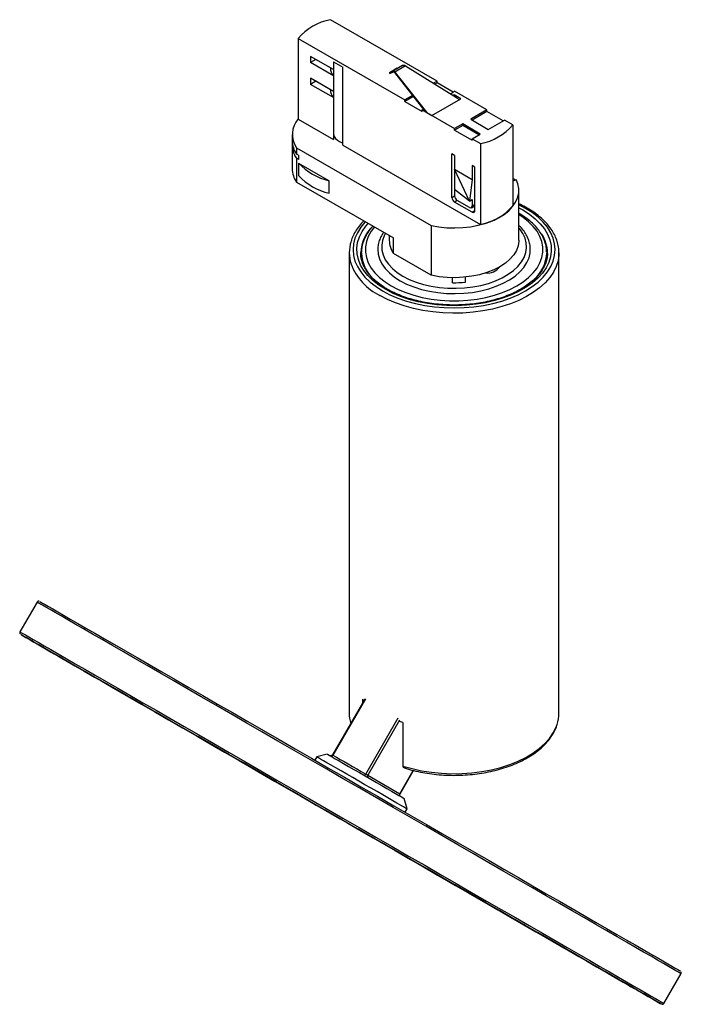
# Paper-space layout '_Isométrica' of a CAD drawing. Header units: millimetres. Extents: x -114 to 60, y -76 to 183.
import ezdxf

# ---------------------------------------------------------------- set-up
doc = ezdxf.new("R2010")
doc.units = ezdxf.units.MM

psp = doc.layouts.new('_Isométrica')

# ---------------------------------------------------------------- linework, layer by layer
at = {"color": 7, "linetype": 'Continuous', "lineweight": 25}
for p, q in [((-4.46, 166.7), (-32.41, 182.83)), ((-40.89, 177.93), (-12.94, 161.8)), ((-40.89, 177.93), (-40.89, 156.7)), ((-31.64, 169.74), (-37.65, 173.21)), ((-37.65, 173.21), (-37.65, 171.57)), ((-36.24, 172.39), (-37.65, 171.57)), ((-31.64, 168.1), (-37.65, 171.57)), ((-32.39, 170.17), (-36.24, 172.39)), ((-36.24, 172.39), (-36.24, 172.39)), ((-31.64, 171.78), (-29.17, 170.35)), ((-31.64, 171.78), (-31.64, 169.74)), ((-13.49, 170.78), (-16.03, 169.32)), ((-12.71, 170.7), (-15.52, 169.08)), ((-14.92, 170.08), (-13.49, 170.78)), ((-12.71, 170.7), (0.6, 162.45)), ((-32.39, 170.17), (-32.39, 170.17)), ((-31.66, 169.75), (-31.66, 168.12)), ((-31.64, 168.1), (-31.64, 164.02)), ((-29.17, 149.94), (-29.17, 170.35)), ((-14.92, 170.08), (-16.95, 168.91)), ((-16.95, 168.91), (-16.03, 169.32)), ((-16.95, 168.91), (-16.85, 168.73)), ((-16.85, 168.73), (-15.93, 169.14)), ((-15.6, 168.98), (-7.64, 158.82)), ((-15.52, 169.08), (-7.26, 158.52)), ((-31.64, 164.02), (-37.65, 167.49)), ((-37.65, 167.49), (-37.65, 165.86)), ((-36.24, 166.67), (-37.65, 165.86)), ((-31.64, 162.39), (-37.65, 165.86)), ((-32.39, 164.45), (-36.24, 166.67)), ((-36.24, 166.67), (-36.24, 166.67)), ((-4.46, 166.7), (-5.39, 166.16)), ((-4.46, 166.29), (-5.05, 165.95)), ((-4.46, 166.29), (-4.46, 166.7)), ((-0.22, 163.84), (-4.46, 166.29)), ((-32.39, 164.45), (-32.39, 164.45)), ((-31.66, 164.03), (-31.66, 162.41)), ((-10.9, 162.98), (-12.94, 161.8)), ((-10.82, 162.62), (-10.82, 162.88)), ((-0.96, 163.41), (0.14, 164.04)), ((0.02, 163.09), (-0.21, 162.95)), ((1.73, 162.1), (0.02, 163.09)), ((0.02, 162.81), (0.02, 163.09)), ((8.62, 159.15), (0.14, 164.04)), ((-31.64, 162.39), (-31.64, 151.36)), ((-10.82, 162.62), (-12.94, 161.39)), ((-12.94, 161.39), (-12.94, 161.8)), ((-12.94, 161.39), (-8.35, 158.74)), ((-10.44, 162.4), (-10.82, 162.62)), ((-5.87, 157.72), (1.73, 162.1)), ((0.6, 162.45), (0.74, 162.27)), ((1.37, 161.9), (0.74, 162.27)), ((-8.35, 159.15), (-8.04, 159.32)), ((-8.35, 159.15), (0.14, 154.25)), ((-8.35, 158.74), (-8.35, 159.15)), ((-7.51, 158.74), (-7.57, 158.7)), ((-7.57, 158.7), (-5.87, 157.72)), ((8.62, 159.15), (4.38, 156.7)), ((8.62, 158.74), (4.73, 156.49)), ((8.62, 158.74), (8.62, 159.15)), ((12.87, 156.29), (8.62, 158.74)), ((-40.89, 156.7), (-31.64, 151.36)), ((2.26, 155.47), (0.14, 154.25)), ((2.26, 155.06), (0.14, 153.84)), ((6.86, 152.82), (2.26, 155.47)), ((2.26, 155.06), (2.26, 155.47)), ((6.5, 152.61), (2.26, 155.06)), ((4.38, 156.7), (8.98, 154.04)), ((8.98, 154.04), (13.22, 156.49)), ((15.42, 155.22), (13.22, 156.49)), ((15.42, 155.22), (15.42, 133.99)), ((-42.46, 152.69), (-42.46, 151.06)), ((0.14, 153.84), (0.14, 154.25)), ((0.14, 153.84), (4.73, 151.19)), ((4.73, 151.59), (6.86, 152.82)), ((-42.46, 149.93), (-42.46, 143.71)), ((-30.05, 150.85), (-29.17, 150.44)), ((-29.17, 149.94), (6.93, 129.09)), ((4.73, 151.59), (6.93, 150.32)), ((4.73, 151.19), (4.73, 151.59)), ((6.93, 150.32), (6.93, 129.09)), ((-41.35, 149.21), (-6.02, 128.82)), ((-41.35, 149.21), (-41.35, 147.58)), ((-40.77, 147.24), (-41.35, 147.58)), ((0.14, 147.22), (-0.57, 147.63)), ((-0.57, 136.2), (-0.57, 147.63)), ((-41.35, 146.45), (-41.35, 140.23)), ((-40.77, 146.11), (-41.35, 146.45)), ((-40.77, 147.24), (-40.77, 146.11)), ((-40.77, 145.2), (-32.77, 140.58)), ((-40.77, 145.2), (-40.77, 141.94)), ((0.14, 147.22), (0.14, 136.6)), ((0.14, 143.58), (4.73, 140.92)), ((4.03, 135.21), (0.14, 143.58)), ((5.44, 144.16), (4.73, 144.57)), ((4.73, 144.57), (4.73, 140.92)), ((5.44, 132.73), (5.44, 144.16)), ((-41.35, 140.23), (-15.9, 125.54)), ((-32.77, 137.32), (-32.77, 140.58)), ((4.73, 140.92), (4.03, 135.21)), ((15.9, 140.91), (15.42, 141.19)), ((15.42, 140.42), (16.24, 140.9)), ((4.03, 135.21), (0.14, 138.27)), ((17, 124.93), (17, 138)), ((4.73, 132.32), (0.14, 134.97)), ((4.03, 133.54), (0.84, 135.38)), ((4.03, 135.21), (4.73, 135.62)), ((4.73, 135.62), (4.73, 133.95)), ((4.53, 133.49), (5.44, 134.02)), ((-6.02, 128.82), (-6.02, 115.75)), ((-17, 126.17), (-17, 124.93)), ((-15.9, 121.45), (-15.9, 125.54)), ((-27.5, 121.66), (-27.5, 0.82)), ((-24.3, 121.66), (-24.3, 121.86)), ((-24.3, 121.66), (-24.3, 120.05)), ((-6.02, 115.75), (-15.9, 121.45)), ((24.3, 120.07), (24.3, 121.66)), ((24.5, 121.45), (24.5, 121.66)), ((27.5, 0.82), (27.5, 121.66)), ((-0.4, 113.79), (-0.4, 115.12)), ((2.97, 113.94), (2.97, 115.27)), ((-109.36, 29.97), (-113.86, 22.18)), ((-23.44, 4.55), (-31.91, -10.12)), ((-23.67, 4.16), (-24.01, 4.51)), ((-24.01, 4.51), (-24.01, 3.57)), ((-13.4, -1.61), (-14.3, -1.31)), ((-13.4, -1.61), (-13.4, -13.05)), ((-33.28, -9.91), (-36.01, -10.64)), ((-36.01, -10.64), (-36.51, -11.5)), ((-22.64, -15.47), (-14.23, -20.33)), ((-14.16, -20.37), (-10.61, -14.23)), ((-12.33, -24.31), (-13.06, -21.58)), ((-12.83, -25.18), (-12.33, -24.31)), ((55.02, -75.32), (59.52, -67.53))]:
    psp.add_line(p, q, dxfattribs=at)
at = {"color": 8, "linetype": 'Continuous', "lineweight": 25}
for p, q in [((-0.57, 136.2), (0.14, 136.6)), ((0.84, 135.38), (0.14, 134.97)), ((4.73, 133.95), (5.44, 134.36)), ((4.73, 132.32), (5.44, 132.73)), ((-23.27, 4.57), (-31.8, -10.19)), ((-23.17, -15.17), (-14.65, -0.41)), ((-14.3, -1.02), (-22.64, -15.47)), ((-14.23, -20.33), (-10.7, -14.21)), ((-14.16, -20.37), (-14.23, -20.33))]:
    psp.add_line(p, q, dxfattribs=at)
at = {"color": 7, "linetype": 'Continuous', "lineweight": 25, "flags": 128}
for points in [[(-6.02, 128.82), (-4.01, 128.46), (-1.93, 128.25), (0.17, 128.18), (2.27, 128.27), (4.34, 128.51), (6.34, 128.89), (8.24, 129.41), (10.02, 130.07), (11.64, 130.84), (13.09, 131.73), (14.33, 132.71), (15.35, 133.78), (16.14, 134.91), (16.67, 136.08), (16.96, 137.29), (16.98, 138.51), (16.74, 139.72), (16.24, 140.9)], [(17, 124.93), (17, 124.73), (16.81, 123.48), (16.36, 122.26), (15.64, 121.08), (14.66, 119.97), (13.45, 118.93), (12.02, 117.99), (10.39, 117.17), (8.6, 116.47), (6.67, 115.9), (4.62, 115.49), (2.5, 115.22), (0.35, 115.12), (-1.82, 115.17), (-3.95, 115.39), (-6.02, 115.75)], [(-20, 122.59), (-19.9, 121.33), (-19.54, 120.03), (-18.93, 118.76), (-18.07, 117.54), (-16.98, 116.38), (-15.66, 115.3), (-14.14, 114.32)], [(-14.14, 114.32), (-12.44, 113.44), (-10.57, 112.68), (-8.57, 112.05), (-6.45, 111.55), (-4.25, 111.2), (-2, 110.99), (0.29, 110.94), (2.56, 111.03), (4.81, 111.27), (6.99, 111.66), (9.08, 112.19), (11.05, 112.86), (12.88, 113.65), (14.54, 114.55), (16.01, 115.56), (17.27, 116.66), (18.31, 117.84), (19.11, 119.07), (19.66, 120.35), (19.95, 121.66), (19.99, 122.77)], [(24.3, 121.89), (24.3, 121.85), (24.3, 121.66)], [(27.5, 121.66), (27.48, 121.09), (27.48, 121.06)], [(-108.67, 30.15), (-108.64, 30.14), (-108.41, 30), (-107.95, 29.74), (-107.27, 29.35), (-106.38, 28.83), (-105.27, 28.19), (-103.94, 27.42), (-102.4, 26.54), (-100.66, 25.53), (-98.72, 24.41), (-96.58, 23.17), (-94.25, 21.83), (-91.73, 20.38), (-89.04, 18.82), (-86.17, 17.17), (-83.15, 15.42), (-79.96, 13.59), (-76.64, 11.66), (-73.17, 9.66), (-69.57, 7.59), (-65.86, 5.44), (-62.04, 3.24), (-58.11, 0.97), (-54.1, -1.34), (-50.01, -3.71), (-45.86, -6.11), (-41.64, -8.54), (-37.39, -11), (-33.09, -13.47), (-28.78, -15.96), (-24.46, -18.46), (-20.13, -20.96), (-15.82, -23.45), (-11.53, -25.92), (-7.28, -28.38), (-3.07, -30.81), (1.08, -33.2), (5.16, -35.56), (9.17, -37.87), (13.08, -40.13), (16.89, -42.33), (20.6, -44.47), (24.18, -46.54), (27.63, -48.54), (30.95, -50.45), (34.11, -52.28), (37.13, -54.02), (39.97, -55.66), (42.65, -57.21), (45.15, -58.65), (47.46, -59.98), (49.58, -61.21), (51.5, -62.32), (53.23, -63.32), (54.74, -64.19), (56.05, -64.94), (57.14, -65.57), (58.01, -66.08), (58.67, -66.46), (59.1, -66.71), (59.31, -66.83), (59.34, -66.85)], [(18.83, -55.01), (22.3, -57.01), (25.63, -58.94), (28.81, -60.77), (31.84, -62.52), (34.7, -64.17), (37.39, -65.73), (39.91, -67.18), (42.24, -68.53), (44.38, -69.76), (46.32, -70.88), (48.07, -71.89), (49.6, -72.78), (50.93, -73.54), (52.04, -74.18), (52.94, -74.7), (53.61, -75.09), (54.07, -75.35), (54.3, -75.49), (54.31, -75.49), (54.1, -75.37), (53.67, -75.12), (53.01, -74.74), (52.14, -74.24), (51.05, -73.6), (49.74, -72.85), (48.23, -71.98), (46.5, -70.98), (44.58, -69.87), (42.46, -68.64), (40.15, -67.31), (37.65, -65.87), (34.97, -64.32), (32.13, -62.68), (29.11, -60.94), (25.95, -59.11), (22.63, -57.2), (19.18, -55.2), (15.6, -53.13), (11.89, -50.99), (8.08, -48.79), (4.17, -46.53), (0.16, -44.22), (-3.92, -41.87), (-8.07, -39.47), (-12.28, -37.04), (-16.53, -34.58), (-20.82, -32.11), (-25.13, -29.62), (-29.46, -27.12), (-33.78, -24.62), (-38.09, -22.13), (-42.39, -19.66), (-46.64, -17.2), (-50.86, -14.77), (-55.01, -12.37), (-59.1, -10.01), (-63.11, -7.69), (-67.04, -5.42), (-70.86, -3.22), (-74.57, -1.07), (-78.17, 1), (-81.64, 3), (-84.96, 4.92), (-88.15, 6.76), (-91.17, 8.51), (-94.04, 10.16), (-96.73, 11.72), (-99.25, 13.17), (-101.58, 14.51), (-103.72, 15.75), (-105.66, 16.87), (-107.4, 17.88), (-108.94, 18.76), (-110.27, 19.53), (-111.38, 20.17), (-112.27, 20.69), (-112.95, 21.08), (-113.41, 21.34), (-113.64, 21.48), (-113.65, 21.48), (-113.44, 21.36), (-113.01, 21.11), (-112.35, 20.73), (-111.48, 20.22), (-110.39, 19.59), (-109.08, 18.84), (-107.56, 17.96), (-105.84, 16.97), (-103.92, 15.86), (-101.8, 14.63), (-99.48, 13.3), (-96.99, 11.86), (-94.31, 10.31), (-91.46, 8.67), (-88.45, 6.93), (-85.28, 5.1), (-81.97, 3.18), (-78.52, 1.19), (-74.93, -0.88), (-71.23, -3.02), (-67.42, -5.22), (-63.5, -7.48), (-59.5, -9.79), (-55.42, -12.15), (-51.27, -14.54), (-47.06, -16.97), (-42.81, -19.43), (-38.52, -21.9), (-34.21, -24.39), (-29.88, -26.89), (-25.56, -29.39), (-21.24, -31.88), (-16.95, -34.35), (-12.69, -36.81), (-8.48, -39.25), (-4.33, -41.64), (-0.24, -44.01), (3.78, -46.32), (7.7, -48.59), (11.52, -50.79), (15.24, -52.94), (18.83, -55.01)], [(15.33, -52.99), (11.88, -51), (8.31, -48.94), (4.64, -46.82), (0.86, -44.64), (-3, -42.41), (-6.93, -40.14), (-10.93, -37.83), (-14.99, -35.49), (-19.08, -33.12), (-23.21, -30.74), (-27.35, -28.35), (-31.5, -25.96), (-35.64, -23.56), (-39.77, -21.18), (-43.87, -18.81), (-47.93, -16.47), (-51.94, -14.16), (-55.88, -11.88), (-59.75, -9.64), (-63.53, -7.46), (-67.22, -5.33), (-70.8, -3.26), (-74.27, -1.26), (-77.61, 0.67), (-80.81, 2.52), (-83.87, 4.28), (-86.77, 5.96), (-89.52, 7.54), (-92.09, 9.03), (-94.48, 10.41), (-96.7, 11.69), (-98.72, 12.86), (-100.54, 13.91), (-102.17, 14.85), (-103.59, 15.67), (-104.8, 16.37), (-105.8, 16.95), (-106.58, 17.4), (-107.14, 17.72), (-107.49, 17.92), (-107.61, 17.99), (-107.51, 17.94), (-107.2, 17.76), (-106.66, 17.44), (-105.9, 17.01), (-104.93, 16.45), (-103.74, 15.76), (-102.35, 14.96), (-100.75, 14.03), (-98.94, 12.99), (-96.94, 11.84), (-94.75, 10.58), (-92.38, 9.2), (-89.83, 7.73), (-87.1, 6.16), (-84.22, 4.49), (-81.18, 2.74), (-77.99, 0.9), (-74.67, -1.02), (-71.22, -3.01), (-67.65, -5.07), (-63.97, -7.19), (-60.2, -9.37), (-56.34, -11.6), (-52.4, -13.87), (-48.4, -16.18), (-44.35, -18.52), (-40.26, -20.89), (-36.13, -23.27), (-31.99, -25.66), (-27.84, -28.06), (-23.69, -30.45), (-19.57, -32.83), (-15.47, -35.2), (-11.41, -37.54), (-7.4, -39.85), (-3.46, -42.13), (0.41, -44.37), (4.2, -46.55), (7.88, -48.68), (11.47, -50.75), (14.93, -52.75), (18.27, -54.68), (21.47, -56.53), (24.53, -58.29), (27.43, -59.97), (30.18, -61.55), (32.75, -63.04), (35.15, -64.42), (37.36, -65.7), (39.38, -66.87), (41.21, -67.92), (42.83, -68.86), (44.25, -69.68), (45.46, -70.38), (46.46, -70.96), (47.24, -71.41), (47.81, -71.73), (48.15, -71.93), (48.27, -72.01), (48.18, -71.95), (47.86, -71.77), (47.32, -71.46), (46.56, -71.02), (45.59, -70.46), (44.41, -69.77), (43.01, -68.97), (41.41, -68.04), (39.61, -67), (37.61, -65.85), (35.42, -64.59), (33.04, -63.22), (30.49, -61.74), (27.77, -60.17), (24.88, -58.5), (21.84, -56.75), (18.65, -54.91), (15.33, -52.99)], [(-33.28, -9.91), (-33.26, -9.92), (-33.06, -10.04), (-32.64, -10.28), (-32.01, -10.64), (-31.18, -11.12), (-30.17, -11.7), (-29, -12.38), (-27.71, -13.12), (-26.31, -13.93), (-24.85, -14.78), (-23.34, -15.65), (-21.83, -16.52), (-20.36, -17.37), (-18.94, -18.19), (-17.62, -18.95), (-16.42, -19.64), (-15.38, -20.25), (-14.5, -20.75), (-13.82, -21.14), (-13.35, -21.41), (-13.1, -21.56), (-13.06, -21.58)], [(-31.8, -10.19), (-30.86, -10.73), (-29.88, -11.3), (-28.85, -11.89), (-27.79, -12.5), (-26.68, -13.14), (-25.54, -13.8), (-24.37, -14.47), (-23.17, -15.17)], [(-12.33, -24.31), (-12.33, -24.31), (-12.44, -24.25), (-12.77, -24.06), (-13.31, -23.75), (-14.06, -23.32), (-14.99, -22.78), (-16.09, -22.14), (-17.35, -21.42), (-18.73, -20.62), (-20.21, -19.76), (-21.77, -18.86), (-23.37, -17.94), (-24.99, -17.01), (-26.59, -16.08), (-28.14, -15.18), (-29.62, -14.33), (-31, -13.53), (-32.26, -12.81), (-33.36, -12.17), (-34.29, -11.64), (-35.03, -11.21), (-35.57, -10.9), (-35.9, -10.71), (-36.01, -10.64)], [(-23.17, -15.17), (-23.22, -15.25), (-23.28, -15.33), (-23.34, -15.39), (-23.4, -15.44), (-23.46, -15.48), (-23.51, -15.51), (-23.56, -15.51), (-23.6, -15.5)], [(-22.64, -15.47), (-22.69, -15.45), (-22.75, -15.41), (-22.81, -15.38), (-22.88, -15.34), (-22.95, -15.29), (-23.03, -15.25), (-23.1, -15.21), (-23.17, -15.17)]]:
    psp.add_lwpolyline(points, dxfattribs=at)
at = {"color": 8, "linetype": 'Continuous', "lineweight": 25, "flags": 128}
for points in [[(-18.74, 111.66), (-16.81, 110.66), (-14.72, 109.76), (-12.49, 108.99), (-10.14, 108.35), (-7.69, 107.84), (-5.17, 107.48), (-2.6, 107.26), (0, 107.18), (2.6, 107.26), (5.17, 107.48), (7.69, 107.84), (10.14, 108.35), (12.49, 108.99), (14.72, 109.76), (16.81, 110.66), (18.74, 111.66), (20.48, 112.78), (22.03, 113.98), (23.37, 115.27), (24.48, 116.63), (25.36, 118.04), (25.99, 119.5), (26.37, 120.98), (26.5, 122.48), (26.37, 123.98), (25.99, 125.47), (25.36, 126.92), (24.48, 128.34), (23.37, 129.69), (22.03, 130.98), (20.48, 132.19), (18.74, 133.3), (17, 134.22)], [(17, 133.45), (18.03, 132.89), (19.76, 131.78), (21.29, 130.58), (22.6, 129.3), (23.68, 127.94), (24.52, 126.53), (25.1, 125.08), (25.43, 123.6), (25.49, 122.11), (25.3, 120.62), (24.84, 119.15), (24.13, 117.72), (23.17, 116.34), (21.98, 115.01), (20.55, 113.77), (18.92, 112.61), (17.09, 111.56), (15.09, 110.62), (12.94, 109.8), (10.65, 109.1), (8.25, 108.55), (5.76, 108.14), (3.22, 107.88), (0.65, 107.77), (-1.94, 107.8), (-4.5, 107.99), (-7.01, 108.33), (-9.46, 108.81), (-11.81, 109.43), (-14.03, 110.19), (-16.11, 111.07), (-18.03, 112.07)], [(-23.27, 129.8), (-23.37, 129.69), (-24.48, 128.34), (-25.36, 126.92), (-25.99, 125.47), (-26.37, 123.98), (-26.5, 122.48), (-26.37, 120.98), (-25.99, 119.5), (-25.36, 118.04), (-24.48, 116.63), (-23.37, 115.27), (-22.03, 113.98), (-20.48, 112.78), (-18.74, 111.66)], [(-18.03, 112.07), (-19.76, 113.18), (-21.29, 114.38), (-22.6, 115.67), (-23.68, 117.02), (-24.52, 118.43), (-25.1, 119.88), (-25.43, 121.36), (-25.49, 122.85), (-25.3, 124.34), (-24.84, 125.81), (-24.13, 127.24), (-23.17, 128.63), (-22.54, 129.37)], [(-16.48, 112.97), (-14.66, 112.03), (-12.69, 111.2), (-10.58, 110.5), (-8.35, 109.92), (-6.03, 109.49), (-3.64, 109.2), (-1.22, 109.05), (1.22, 109.05), (3.64, 109.2), (6.03, 109.49), (8.35, 109.92), (10.58, 110.5), (12.69, 111.2), (14.66, 112.03), (16.48, 112.97), (18.11, 114.02), (19.54, 115.16), (20.76, 116.37), (21.75, 117.66), (22.51, 119), (23.01, 120.38), (23.27, 121.78), (23.27, 123.19), (23.01, 124.59), (22.51, 125.96), (21.75, 127.3), (20.76, 128.59), (19.54, 129.81), (18.11, 130.95), (17, 131.68)], [(-20.9, 128.43), (-21.75, 127.3), (-22.51, 125.96), (-23.01, 124.59), (-23.27, 123.19), (-23.27, 121.78), (-23.01, 120.38), (-22.51, 119), (-21.75, 117.66), (-20.76, 116.37), (-19.54, 115.16), (-18.11, 114.02), (-16.48, 112.97)], [(-18.03, 126.77), (-18.35, 126.14), (-18.8, 124.89), (-18.99, 123.62), (-18.93, 122.34), (-18.61, 121.08), (-18.04, 119.85), (-17.22, 118.66), (-16.17, 117.54), (-14.9, 116.49), (-13.44, 115.54)], [(-13.44, 115.54), (-11.78, 114.69), (-9.97, 113.96), (-8.03, 113.36), (-5.98, 112.89), (-3.84, 112.56), (-1.66, 112.37), (0.55, 112.33), (2.75, 112.45), (4.92, 112.7), (7.01, 113.1), (9.02, 113.64), (10.9, 114.31), (12.63, 115.1), (14.19, 116.01), (15.56, 117.01), (16.72, 118.09), (17.66, 119.25), (18.35, 120.46), (18.8, 121.71), (18.99, 122.98), (18.93, 124.25), (18.61, 125.52), (18.04, 126.75), (17.22, 127.93), (17, 128.2)], [(27.48, 121.06), (27.26, 119.56), (26.78, 118.05), (26.05, 116.58), (25.08, 115.15), (23.87, 113.78), (22.44, 112.49), (20.8, 111.28), (18.97, 110.17), (16.96, 109.17), (14.79, 108.28), (12.48, 107.52), (10.06, 106.89), (7.54, 106.4), (4.96, 106.05), (2.32, 105.85), (-0.33, 105.79), (-2.98, 105.88), (-5.61, 106.12), (-8.18, 106.51), (-10.68, 107.03), (-13.07, 107.7), (-15.35, 108.49), (-17.48, 109.41), (-19.45, 110.44)], [(59.52, -67.53), (59.5, -67.51), (59.28, -67.39), (58.85, -67.14), (58.19, -66.76), (57.31, -66.25), (56.21, -65.62), (54.9, -64.86), (53.38, -63.98), (51.65, -62.98), (49.71, -61.86), (47.58, -60.63), (45.26, -59.29), (42.75, -57.84), (40.06, -56.29), (37.19, -54.63), (34.17, -52.89), (30.98, -51.05), (27.65, -49.12), (24.18, -47.12), (20.58, -45.04), (16.86, -42.89), (13.02, -40.68), (9.09, -38.41), (5.07, -36.08), (0.96, -33.71), (-3.21, -31.31), (-7.44, -28.86), (-11.71, -26.4), (-16.02, -23.91), (-20.36, -21.4), (-24.7, -18.89), (-29.05, -16.38), (-33.39, -13.88), (-37.7, -11.39), (-41.98, -8.92), (-46.22, -6.48), (-50.39, -4.06), (-54.5, -1.69), (-58.54, 0.64), (-62.48, 2.91), (-66.32, 5.13), (-70.06, 7.29), (-73.67, 9.37), (-77.15, 11.39), (-80.5, 13.32), (-83.7, 15.16), (-86.74, 16.92), (-89.62, 18.58), (-92.33, 20.14), (-94.85, 21.6), (-97.2, 22.96), (-99.35, 24.2), (-101.3, 25.33), (-103.05, 26.34), (-104.6, 27.23), (-105.93, 28), (-107.05, 28.64), (-107.95, 29.16), (-108.63, 29.55), (-109.09, 29.82), (-109.32, 29.95), (-109.36, 29.97)], [(-113.86, 22.18), (-113.82, 22.16), (-113.59, 22.02), (-113.13, 21.76), (-112.45, 21.37), (-111.55, 20.85), (-110.43, 20.2), (-109.1, 19.43), (-107.55, 18.54), (-105.8, 17.53), (-103.85, 16.4), (-101.7, 15.16), (-99.35, 13.81), (-96.83, 12.35), (-94.12, 10.79), (-91.24, 9.13), (-88.2, 7.37), (-85, 5.52), (-81.65, 3.59), (-78.17, 1.58), (-74.56, -0.51), (-70.82, -2.66), (-66.98, -4.88), (-63.04, -7.16), (-59, -9.48), (-54.89, -11.86), (-50.72, -14.27), (-46.48, -16.71), (-42.2, -19.19), (-37.89, -21.68), (-33.55, -24.18), (-29.2, -26.69), (-24.86, -29.2), (-20.52, -31.7), (-16.21, -34.19), (-11.94, -36.66), (-7.71, -39.1), (-3.54, -41.51), (0.57, -43.88), (4.59, -46.2), (8.52, -48.47), (12.36, -50.69), (16.08, -52.83), (19.68, -54.91), (23.15, -56.92), (26.48, -58.84), (29.67, -60.68), (32.69, -62.43), (35.56, -64.08), (38.25, -65.63), (40.76, -67.08), (43.08, -68.43), (45.21, -69.66), (47.15, -70.77), (48.88, -71.77), (50.4, -72.65), (51.71, -73.41), (52.81, -74.05), (53.69, -74.55), (54.35, -74.93), (54.78, -75.19), (55, -75.31), (55.02, -75.32)], [(-13.4, -13.05), (-11.01, -13.73), (-8.52, -14.28), (-5.94, -14.68), (-3.31, -14.94), (-0.65, -15.05), (2.02, -15.02), (4.67, -14.83), (7.28, -14.49), (9.82, -14.01), (12.26, -13.39), (14.59, -12.64), (16.78, -11.76), (18.82, -10.76), (20.67, -9.65), (22.33, -8.45), (23.78, -7.15), (25.01, -5.78), (26, -4.35), (26.75, -2.87), (27.02, -2.15)], [(-31.8, -10.19), (-31.84, -10.16), (-31.88, -10.14), (-31.9, -10.13), (-31.91, -10.12), (-31.91, -10.12)]]:
    psp.add_lwpolyline(points, dxfattribs=at)
at = {"color": 7, "linetype": 'Continuous', "lineweight": 25}
for centre, radius, start, end in [((-29.66, 168.27), 14.82, 100.6917, 139.303), ((-13.18, 169.99), 0.848, 56.8335, 111.6174), ((-29.97, 169.87), 2.43, 173.0769, 226.6025), ((-15.94, 168.85), 0.477, 29.1428, 100.1548), ((-15.88, 168.83), 0.318, 29.1428, 100.1548), ((-29.97, 164.16), 2.43, 173.0769, 226.6025), ((-36.21, 152.71), 6.22, 138.8535, 214.2155), ((4.2, 164.86), 14.79, 280.6587, 319.3359), ((-28.88, 153.43), 2.83, 192.2023, 245.5016), ((-36.16, 151.14), 6.29, 180.7542, 214.4386), ((-36.32, 149.95), 6.13, 174.9438, 214.8275), ((-29.46, 155.55), 15.33, 222.4638, 257.5416), ((-36.16, 143.79), 6.29, 180.7542, 214.4386), ((-29.46, 152.28), 15.33, 222.4638, 257.5416), ((9.37, 136.63), 7.81, 31.9255, 33.281), ((0.97, 136.27), 1.54, 182.6055, 237.3945), ((1.67, 136.67), 1.54, 182.6055, 237.3945), ((4.3, 133.88), 0.437, 230.7967, 9.214), ((5.01, 132.66), 0.437, 230.7967, 9.214), ((4.2, 143.63), 14.79, 280.6587, 319.3359), ((-18.1, 121.66), 9.4, 161.6984, 198.3846), ((-10.72, 125.01), 6.28, 180.7172, 214.4757), ((0, 142.09), 28.3, 269.1883, 276.013), ((-18.12, 0.83), 9.38, 180.0786, 196.3806), ((18.05, 0.84), 9.45, 341.5874, 359.879), ((-32.21, -10.02), 0.448, 250.3915, 337.5426), ((-22.27, -15.74), 0.461, 144.8149, 233.6488)]:
    psp.add_arc(centre, radius, start, end, dxfattribs=at)
at = {"color": 8, "linetype": 'Continuous', "lineweight": 25}
for centre, radius, start, end in [((-14.45, 121.29), 10.06, 132.9217, 177.6162), ((15.38, 121.53), 9.12, 0.8769, 33.2644), ((-14.1, 122.11), 10.21, 182.5192, 229.1028), ((13.98, 122.17), 10.33, 310.8722, 357.2038), ((-12.81, 124.12), 15.2, 200.8822, 244.1261), ((8.81, 120.15), 3.8, 262.9067, 323.9135), ((-13.85, -20.59), 0.464, 144.9855, 231.3225)]:
    psp.add_arc(centre, radius, start, end, dxfattribs=at)
at = {"color": 7, "linetype": 'Continuous', "lineweight": 25}
for points, knots in [([(27.45, 121.01), (27.47, 121.23), (27.54, 121.94), (27.42, 123.16), (27.08, 124.65), (26.51, 126.11), (25.73, 127.53), (24.73, 128.9), (23.51, 130.21), (22.1, 131.45), (20.5, 132.6), (18.81, 133.63), (17.58, 134.22), (17, 134.5)], [0, 0, 0, 0, 0.040916, 0.136127, 0.231276, 0.326737, 0.422845, 0.519737, 0.617355, 0.715526, 0.814047, 0.912742, 1, 1, 1, 1]), ([(24.27, 121.91), (24.27, 122.1), (24.28, 122.75), (24.05, 123.87), (23.59, 125.26), (22.9, 126.61), (21.99, 127.91), (20.88, 129.15), (19.55, 130.32), (18.26, 131.28), (17.35, 131.81), (17, 132)], [0, 0, 0, 0, 0.047413, 0.170077, 0.292933, 0.416613, 0.541454, 0.667451, 0.794359, 0.921849, 1, 1, 1, 1]), ([(-23.64, 130.01), (-23.87, 129.77), (-24.55, 129.11), (-25.45, 127.94), (-26.3, 126.51), (-26.81, 125.46), (-26.96, 124.89), (-26.97, 124.82)], [0, 0, 0, 0, 0.14681, 0.420015, 0.691869, 0.961751, 1, 1, 1, 1]), ([(-21.28, 128.65), (-21.47, 128.45), (-22.06, 127.84), (-22.81, 126.74), (-23.55, 125.37), (-24.03, 123.96), (-24.27, 122.79), (-24.27, 122.1), (-24.27, 121.88)], [0, 0, 0, 0, 0.0983836, 0.3038663, 0.5079139, 0.7100024, 0.9099881, 1, 1, 1, 1]), ([(-18.5, 127.04), (-18.57, 126.94), (-18.94, 126.45), (-19.4, 125.5), (-19.83, 124.21), (-20.01, 123.23), (-19.98, 122.7), (-19.98, 122.61)], [0, 0, 0, 0, 0.070655, 0.363494, 0.652637, 0.93788, 1, 1, 1, 1]), ([(19.97, 122.79), (19.96, 123.05), (19.94, 123.75), (19.64, 124.86), (19.12, 126.11), (18.37, 127.31), (17.65, 128.21), (17.13, 128.68), (17, 128.8)], [0, 0, 0, 0, 0.120424, 0.320686, 0.521815, 0.725047, 0.930814, 1, 1, 1, 1]), ([(-17.53, 112.12), (-17.81, 112.29), (-18.64, 112.78), (-19.87, 113.65), (-21.15, 114.75), (-22.24, 115.9), (-23.12, 117.1), (-23.79, 118.34), (-24.25, 119.6), (-24.48, 120.72), (-24.48, 121.43), (-24.47, 121.7)], [0, 0, 0, 0, 0.063662, 0.185008, 0.306324, 0.42771, 0.549396, 0.671734, 0.795183, 0.920166, 1, 1, 1, 1]), ([(24.47, 121.46), (24.47, 121.2), (24.45, 120.5), (24.18, 119.37), (23.67, 118.08), (22.93, 116.83), (21.99, 115.62), (20.84, 114.46), (19.5, 113.37), (17.98, 112.36), (16.29, 111.42), (14.45, 110.59), (12.47, 109.85), (10.37, 109.23), (8.17, 108.72), (5.9, 108.33), (3.57, 108.07), (1.2, 107.94), (-1.17, 107.94), (-3.54, 108.07), (-5.87, 108.33), (-8.15, 108.71), (-10.35, 109.22), (-12.45, 109.84), (-14.43, 110.58), (-16.13, 111.34), (-17.11, 111.89), (-17.53, 112.12)], [0, 0, 0, 0, 0.025673, 0.068353, 0.11069, 0.1525, 0.193833, 0.234835, 0.275648, 0.316377, 0.357084, 0.397797, 0.438538, 0.479315, 0.520128, 0.560972, 0.601841, 0.642727, 0.683623, 0.724518, 0.765402, 0.806265, 0.8471, 0.887898, 0.928652, 0.969356, 1, 1, 1, 1]), ([(-108.8, 30.21), (-108.8, 30.21), (-108.83, 30.22), (-108.92, 30.23), (-109.07, 30.21), (-109.22, 30.13), (-109.32, 30.04), (-109.35, 29.98), (-109.35, 29.96)], [0, 0, 0, 0, 0.000384, 0.160459, 0.386863, 0.66739, 0.943807, 1, 1, 1, 1]), ([(-113.86, 22.16), (-113.88, 22.12), (-113.93, 22.03), (-113.93, 21.88), (-113.9, 21.76), (-113.87, 21.7), (-113.85, 21.68)], [0, 0, 0, 0, 0.293497, 0.591656, 0.838275, 1, 1, 1, 1]), ([(-12.77, -13.63), (-12.05, -13.84), (-10.58, -14.27), (-8.25, -14.76), (-5.82, -15.14), (-3.34, -15.38), (-0.83, -15.5), (1.68, -15.47), (4.18, -15.32), (6.65, -15.03), (9.06, -14.6), (11.4, -14.05), (13.64, -13.38), (15.78, -12.59), (17.78, -11.68), (19.64, -10.67), (21.33, -9.55), (22.85, -8.34), (24.17, -7.05), (25.29, -5.69), (26.18, -4.26), (26.74, -3.14), (26.92, -2.49), (26.96, -2.35)], [0, 0, 0, 0, 0.047031, 0.096427, 0.145795, 0.195141, 0.244475, 0.293805, 0.343138, 0.392483, 0.441847, 0.49124, 0.540672, 0.590148, 0.639675, 0.689254, 0.738878, 0.788523, 0.83813, 0.887619, 0.936883, 0.985805, 1, 1, 1, 1]), ([(-31.92, -10.12), (-31.92, -10.13), (-31.94, -10.19), (-32.04, -10.27), (-32.16, -10.34), (-32.28, -10.37), (-32.39, -10.37), (-32.47, -10.36), (-32.53, -10.34), (-32.56, -10.32), (-32.58, -10.31), (-32.58, -10.31)], [0, 0, 0, 0, 0.025699, 0.26445, 0.452782, 0.610455, 0.743235, 0.851334, 0.933224, 0.987373, 1, 1, 1, 1]), ([(-12.76, -13.62), (-12.83, -13.6), (-13.01, -13.57), (-13.21, -13.43), (-13.38, -13.24), (-13.4, -13.11), (-13.4, -13.05)], [0, 0, 0, 0, 0.194992, 0.544681, 0.771542, 1, 1, 1, 1]), ([(-14.1, -20.94), (-14.12, -20.91), (-14.19, -20.84), (-14.23, -20.69), (-14.23, -20.52), (-14.18, -20.42), (-14.15, -20.37)], [0, 0, 0, 0, 0.189404, 0.459211, 0.735928, 1, 1, 1, 1]), ([(59.52, -67.51), (59.55, -67.46), (59.59, -67.37), (59.59, -67.22), (59.56, -67.11), (59.53, -67.05), (59.52, -67.03)], [0, 0, 0, 0, 0.313753, 0.610191, 0.85642, 1, 1, 1, 1]), ([(54.47, -75.56), (54.47, -75.56), (54.51, -75.57), (54.6, -75.58), (54.75, -75.55), (54.9, -75.47), (54.99, -75.38), (55.02, -75.32), (55.02, -75.31)], [0, 0, 0, 0, 0.007763, 0.195622, 0.426113, 0.684334, 0.960766, 1, 1, 1, 1])]:
    psp.add_open_spline(points, degree=3, knots=knots, dxfattribs=at)

doc.saveas('drawing.dxf')
